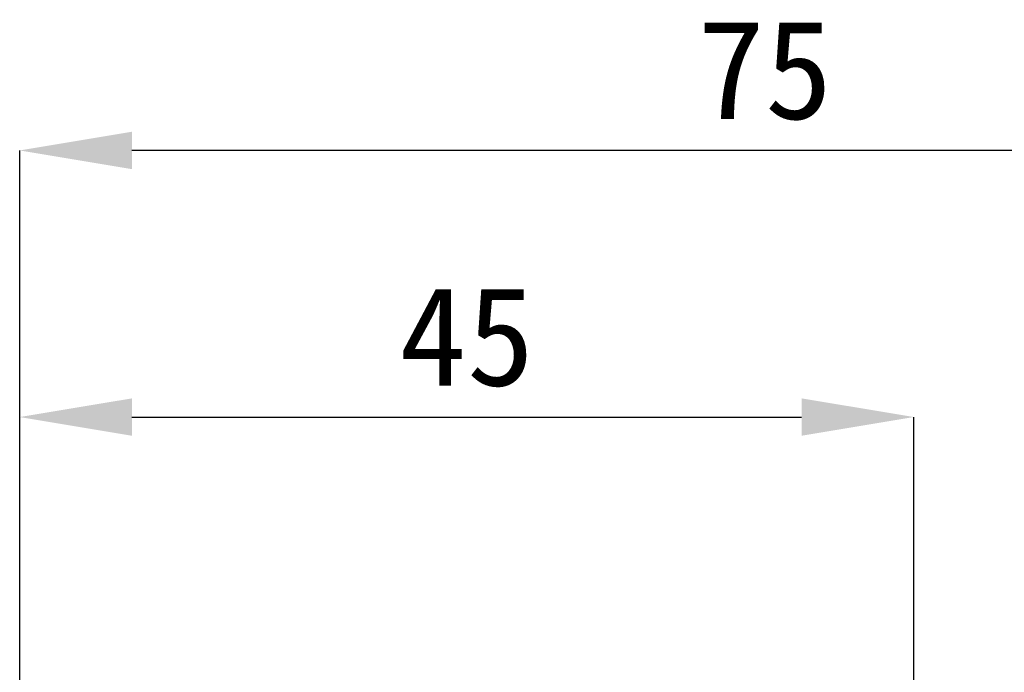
# Model space of a CAD drawing. Header units: millimetres. Extents: x 47 to 120.6, y 37.3 to 135.3.
# Tile 21 of 27: x 47 to 71.8, y 101.7 to 118.1. Entities that reach past the tile are written whole.
import ezdxf

# ---------------------------------------------------------------- set-up
doc = ezdxf.new("R2010")
doc.units = ezdxf.units.MM
doc.header["$PDSIZE"] = -1
doc.layers.add('標註文字', color=4, linetype='Continuous')
doc.styles.add('SLDTEXTSTYLE3', font='kaiu.ttf')
doc.dimstyles.new('SLDDIMSTYLE0', dxfattribs={"dimtxt": 2.5, "dimasz": 2.824978, "dimexe": 0, "dimexo": 0.0625, "dimtad": 1, "dimlfac": 2, "dimrnd": 1e-09, "dimzin": 12, "dimdsep": 46, "dimtxsty": 'SLDTEXTSTYLE3', "dimsah": 1, "dimcen": 0.09, "dimadec": 0, "dimazin": 3, "dimtfac": 1, "dimtofl": 0, "dimtmove": 0, "dimatfit": 3, "dimfxl": 0, "dimfrac": 2, "dimtolj": 1, "dimtzin": 12, "dimarcsym": 0})

# ---------------------------------------------------------------- blocks, each defined once
blk = doc.blocks.new('_D_2')
at = {"layer": 'Defpoints', "color": 0, "transparency": 16777216}
for p in [(47.002, 114.841), (47.002, 100.791), (84.502, 99.791)]:
    blk.add_point(p, dxfattribs=at)
at = {"layer": '標註文字', "color": 0, "lineweight": -2, "transparency": 16777216}
for p, q in [((47.002, 100.854), (47.002, 114.841)), ((81.677, 114.841), (49.827, 114.841)), ((84.502, 99.854), (84.502, 114.841))]:
    blk.add_line(p, q, dxfattribs=at)
at = {"layer": '標註文字', "color": 0, "transparency": 16777216}
for points in [[(49.827, 115.312), (49.827, 114.37), (47.002, 114.841)], [(81.677, 115.312), (81.677, 114.37), (84.502, 114.841)]]:
    blk.add_solid(points, dxfattribs=at)
at = {"layer": '標註文字', "color": 0, "lineweight": 9, "transparency": 16777216, "insert": (65.752, 118.132), "char_height": 2.5, "attachment_point": 2, "style": 'SLDTEXTSTYLE3'}
blk.add_mtext('\\A1;75', dxfattribs=at)
blk = doc.blocks.new('_D_4')
at = {"layer": 'Defpoints', "color": 0, "transparency": 16777216}
for p in [(69.502, 108.13), (47.002, 100.791), (69.502, 100.416)]:
    blk.add_point(p, dxfattribs=at)
at = {"layer": '標註文字', "color": 0, "lineweight": -2, "transparency": 16777216}
for p, q in [((47.002, 100.854), (47.002, 108.13)), ((49.827, 108.13), (66.677, 108.13)), ((69.502, 100.479), (69.502, 108.13))]:
    blk.add_line(p, q, dxfattribs=at)
at = {"layer": '標註文字', "color": 0, "transparency": 16777216}
for points in [[(49.827, 108.6), (49.827, 107.659), (47.002, 108.13)], [(66.677, 108.6), (66.677, 107.659), (69.502, 108.13)]]:
    blk.add_solid(points, dxfattribs=at)
at = {"layer": '標註文字', "color": 0, "lineweight": 9, "transparency": 16777216, "insert": (58.252, 111.42), "char_height": 2.5, "attachment_point": 2, "style": 'SLDTEXTSTYLE3'}
blk.add_mtext('\\A1;45', dxfattribs=at)

msp = doc.modelspace()

# ---------------------------------------------------------------- dimensions: what is measured, and where the dimension line sits
at = {"layer": '標註文字', "lineweight": 9}
for base, p1, p2, picture, middle in [((47.0018, 114.8412), (84.5018, 99.7915), (47.0018, 100.7915), '_D_2', (65.7518, 114.8412)), ((69.5018, 108.1296), (47.0018, 100.7915), (69.5018, 100.4165), '_D_4', (58.2518, 108.1296))]:
    dim = msp.add_linear_dim(base=base, p1=p1, p2=p2, angle=180, dimstyle='SLDDIMSTYLE0', dxfattribs=at)
    dim.commit()
    dim.dimension.update_dxf_attribs({"geometry": picture, "text_midpoint": middle, "dimtype": 160})

doc.saveas('drawing.dxf')
